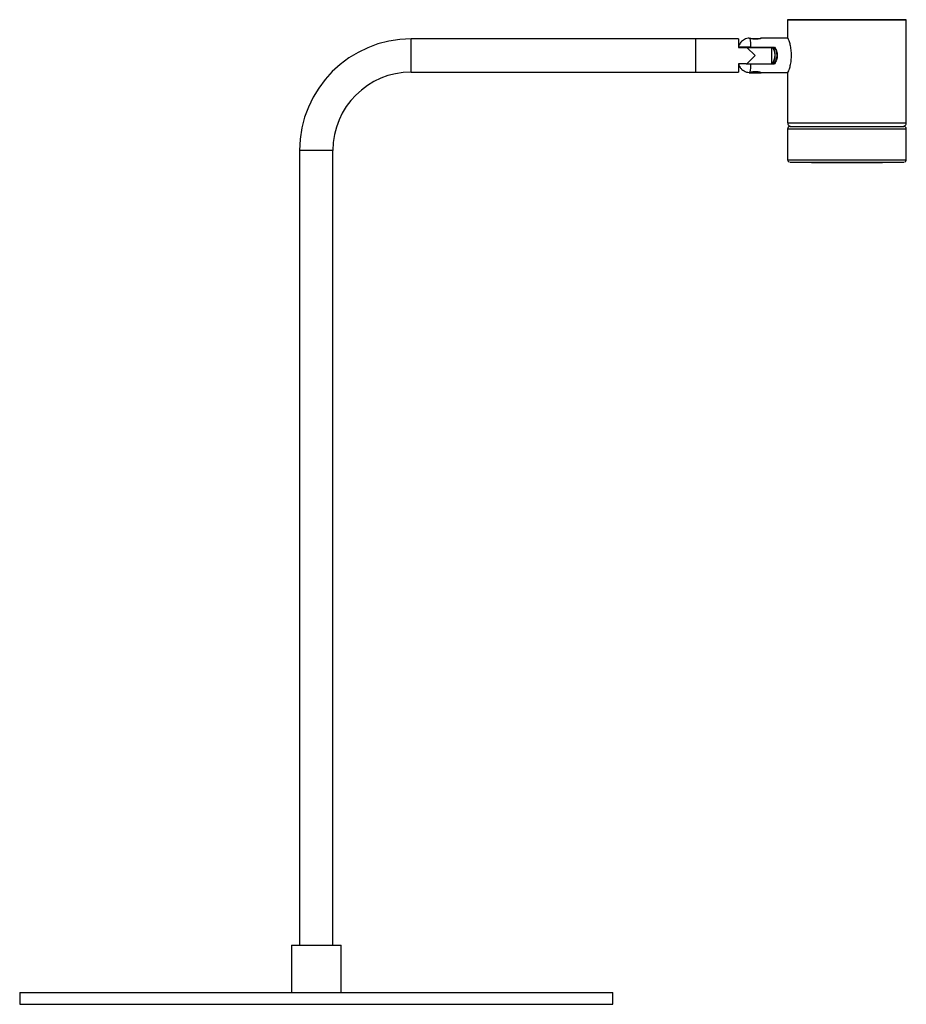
# Model space of a CAD drawing. Header units: millimetres. Extents: x -293 to 81, y -263 to 152.
import ezdxf

# ---------------------------------------------------------------- set-up
doc = ezdxf.new("R2010")
doc.units = ezdxf.units.MM

msp = doc.modelspace()

# ---------------------------------------------------------------- linework, layer by layer
at = {"color": 7, "linetype": 'Continuous', "lineweight": 25}
for p, q in [((30.68, 151.84), (30.68, 144.08)), ((80.67, 108.33), (80.68, 151.83)), ((9.98, 143.74), (-128.02, 143.74)), ((-8.02, 129.74), (-8.02, 143.74)), ((9.98, 143.74), (9.98, 140.19)), ((14.83, 143.99), (19.28, 143.99)), ((30.73, 144.08), (19.47, 144.08)), ((9.98, 140.19), (23.98, 140.19)), ((13.53, 140.19), (16.98, 136.74)), ((15.19, 140.29), (25.16, 140.29)), ((19.48, 140.19), (19.48, 140.29)), ((23.98, 133.29), (23.98, 140.19)), ((13.12, 133.29), (9.98, 133.29)), ((9.98, 133.29), (9.98, 129.74)), ((16.98, 136.74), (13.53, 133.29)), ((13.53, 133.29), (25.09, 133.29)), ((-128.02, 129.74), (9.98, 129.74)), ((14.48, 129.59), (14.48, 129.49)), ((14.48, 129.49), (19.48, 129.49)), ((19.48, 129.49), (19.48, 129.59)), ((19.48, 129.58), (30.73, 129.58)), ((30.67, 129.58), (30.67, 108.34)), ((30.67, 105.84), (30.67, 92.84)), ((32.17, 106.84), (57.23, 106.82)), ((57.23, 106.82), (79.17, 106.83)), ((80.67, 92.83), (80.67, 105.83)), ((-175.02, 96.74), (-175.02, -238.26)), ((-161.02, -238.26), (-161.02, 96.74)), ((31.67, 91.84), (79.67, 91.83)), ((40.67, 91.82), (40.67, 91.64)), ((40.67, 91.64), (70.67, 91.63)), ((70.67, 91.63), (70.67, 91.82)), ((-178.52, -238.26), (-178.52, -258.26)), ((-178.52, -238.26), (-157.52, -238.26)), ((-157.52, -258.26), (-157.52, -238.26)), ((-293.02, -258.26), (-293.02, -263.26)), ((-293.02, -258.26), (-43.02, -258.26)), ((-43.02, -263.26), (-43.02, -258.26)), ((-293.02, -263.26), (-43.02, -263.26))]:
    msp.add_line(p, q, dxfattribs=at)
at = {"color": 8, "linetype": 'Continuous', "lineweight": 25}
for p, q in [((-128.02, 129.74), (-128.02, 143.74)), ((30.67, 108.34), (57.33, 108.32)), ((57.33, 108.32), (80.67, 108.33)), ((30.67, 105.84), (80.67, 105.83)), ((-161.02, 96.74), (-175.02, 96.74)), ((30.67, 92.84), (80.67, 92.83))]:
    msp.add_line(p, q, dxfattribs=at)
at = {"color": 7, "linetype": 'Continuous', "lineweight": 25, "flags": 128}
for points in [[(57.33, 151.82), (60.27, 151.82), (63.14, 151.82), (65.91, 151.82), (68.54, 151.82), (70.98, 151.82), (73.21, 151.82), (75.2, 151.82), (76.91, 151.82), (78.32, 151.83), (79.41, 151.83), (80.17, 151.83), (80.59, 151.83), (80.66, 151.83), (80.38, 151.84), (79.75, 151.84), (78.78, 151.84), (77.49, 151.84), (75.89, 151.84), (74, 151.85), (71.87, 151.85), (69.5, 151.85), (66.94, 151.85), (64.22, 151.85), (61.38, 151.85), (58.46, 151.85), (55.5, 151.85), (52.55, 151.85), (49.64, 151.85), (46.81, 151.85), (44.11, 151.85), (41.57, 151.85), (39.22, 151.85), (37.11, 151.85), (35.26, 151.85), (33.7, 151.84), (32.44, 151.84), (31.51, 151.84), (30.92, 151.84), (30.68, 151.84), (30.79, 151.83), (31.25, 151.83), (32.05, 151.83), (33.18, 151.83), (34.63, 151.83), (36.37, 151.82), (38.39, 151.82), (40.64, 151.82), (43.11, 151.82), (45.76, 151.82), (48.54, 151.82), (51.42, 151.82), (54.37, 151.82), (57.33, 151.82)], [(31.71, 106.84), (31.68, 106.84), (31.79, 106.83), (32.25, 106.83), (33.07, 106.83), (34.24, 106.83), (35.73, 106.83), (37.52, 106.82), (39.59, 106.82), (41.9, 106.82), (44.42, 106.82), (47.11, 106.82), (49.93, 106.82), (52.83, 106.82), (55.78, 106.82), (58.73, 106.82), (61.63, 106.82), (64.45, 106.82), (67.12, 106.82), (69.63, 106.82), (71.92, 106.82), (73.97, 106.82), (75.74, 106.82), (77.21, 106.83), (78.35, 106.83), (79.14, 106.83), (79.58, 106.83), (79.67, 106.83)]]:
    msp.add_lwpolyline(points, dxfattribs=at)
at = {"color": 7, "linetype": 'Continuous', "lineweight": 25}
for centre, radius, start, end in [((-128.02, 96.74), 47, 90, 180), ((-3.33, 140.43), 18.51, 359.5576, 11.0903), ((19.1, 136.84), 6.34, 326.0157, 32.9746), ((20.5, 136.83), 5.72, 321.7243, 37.1227), ((-2.81, 133.17), 18, 348.8091, 0.3785), ((-128.02, 96.74), 33, 90, 180)]:
    msp.add_arc(centre, radius, start, end, dxfattribs=at)
for points, knots in [([(14.51, 144.06), (14.16, 144.03), (13.45, 143.97), (12.46, 143.56), (11.6, 143), (10.94, 142.35), (10.45, 141.67), (10.12, 141), (9.95, 140.53), (9.9, 140.32), (9.9, 140.3)], [0, 0, 0, 0, 0.161867, 0.335642, 0.493258, 0.637181, 0.768108, 0.885903, 0.989829, 1, 1, 1, 1]), ([(14.51, 144.07), (14.52, 144.07), (14.52, 144.08), (14.72, 144.02), (14.84, 143.99)], [0, 0, 0, 0, 0.364234, 1, 1, 1, 1]), ([(19.1, 143.99), (19.17, 144.01), (19.39, 144.07), (19.51, 144.1), (19.43, 144.05), (19.09, 143.93), (18.52, 143.77), (17.76, 143.65), (16.92, 143.63), (16.11, 143.7), (15.37, 143.85), (15.02, 143.94), (14.84, 143.99)], [0, 0, 0, 0, 0.04601, 0.153297, 0.255431, 0.357552, 0.464512, 0.574627, 0.680677, 0.78159, 0.884358, 1, 1, 1, 1]), ([(32.28, 136.83), (32.25, 137.62), (32.19, 139.22), (31.79, 141.35), (31.3, 143), (30.89, 143.98), (30.79, 143.99), (30.75, 144)], [0, 0, 0, 0, 0.208428, 0.416638, 0.630436, 0.848256, 1, 1, 1, 1]), ([(15.19, 140.29), (15.14, 140.29), (14.6, 140.29), (13.55, 140.29), (12.19, 140.29), (11.09, 140.29), (10.22, 140.29), (9.85, 140.29), (9.95, 140.29), (9.98, 140.29)], [0, 0, 0, 0, 0.0142608, 0.1650397, 0.316023, 0.4714022, 0.6382007, 0.9121976, 1, 1, 1, 1]), ([(24.26, 133.29), (24.42, 133.53), (24.57, 133.78), (24.84, 134.31), (24.95, 134.6), (25.15, 135.19), (25.22, 135.5), (25.3, 135.96), (25.32, 136.12), (25.34, 136.44), (25.35, 136.6), (25.36, 137.09), (25.34, 137.41), (25.25, 138.04), (25.18, 138.36), (25, 138.95), (24.89, 139.24), (24.63, 139.79), (24.48, 140.04), (24.32, 140.29)], [0, 0, 0, 0, 0.125, 0.125, 0.25, 0.25, 0.375, 0.375, 0.4375, 0.4375, 0.5, 0.5, 0.625, 0.625, 0.75, 0.75, 0.875, 0.875, 1, 1, 1, 1]), ([(25.16, 140.29), (25.34, 140.05), (25.5, 139.79), (25.79, 139.25), (25.91, 138.96), (26.11, 138.36), (26.19, 138.05), (26.27, 137.58), (26.28, 137.42), (26.31, 137.1), (26.31, 136.94), (26.31, 136.45), (26.28, 136.14), (26.17, 135.51), (26.08, 135.19), (25.76, 134.31), (25.46, 133.77), (25.09, 133.29)], [0, 0, 0, 0, 0.125, 0.125, 0.25, 0.25, 0.375, 0.375, 0.4375, 0.4375, 0.5, 0.5, 0.625, 0.625, 0.75, 0.75, 1, 1, 1, 1]), ([(9.94, 133.27), (10, 133.06), (10.16, 132.52), (10.65, 131.67), (11.38, 130.84), (12.3, 130.19), (13.35, 129.73), (14.12, 129.64), (14.51, 129.59)], [0, 0, 0, 0, 0.106755, 0.28251, 0.460569, 0.631148, 0.814449, 1, 1, 1, 1]), ([(13.21, 133.29), (13.55, 133.29), (14.18, 133.29), (14.87, 133.29), (15.18, 133.29)], [0, 0, 0, 0, 0.541208, 1, 1, 1, 1]), ([(30.74, 129.64), (30.8, 129.67), (30.91, 129.74), (31.33, 130.76), (31.81, 132.42), (32.2, 134.54), (32.26, 136.1), (32.28, 136.83)], [0, 0, 0, 0, 0.17303, 0.37901, 0.591297, 0.809277, 1, 1, 1, 1]), ([(14.84, 129.68), (14.71, 129.64), (14.52, 129.59), (14.51, 129.6), (14.51, 129.6)], [0, 0, 0, 0, 0.662155, 1, 1, 1, 1]), ([(14.84, 129.68), (15.01, 129.72), (15.36, 129.82), (16.12, 129.97), (16.96, 130.04), (17.78, 130.01), (18.51, 129.9), (19.08, 129.75), (19.45, 129.61), (19.46, 129.59), (19.47, 129.59)], [0, 0, 0, 0, 0.128787, 0.257544, 0.38551, 0.506382, 0.625037, 0.749385, 0.878758, 1, 1, 1, 1]), ([(30.7, 108.33), (30.69, 108.24), (30.68, 107.97), (30.85, 107.6), (31.09, 107.27), (31.37, 107.06), (31.62, 106.93), (31.83, 106.87), (31.94, 106.86), (31.98, 106.85)], [0, 0, 0, 0, 0.133648, 0.3616, 0.546506, 0.702752, 0.833066, 0.936107, 1, 1, 1, 1]), ([(79.35, 106.84), (79.36, 106.85), (79.4, 106.85), (79.57, 106.88), (79.84, 106.97), (80.19, 107.2), (80.5, 107.58), (80.67, 107.99), (80.65, 108.25), (80.65, 108.34)], [0, 0, 0, 0, 0.013403, 0.083131, 0.223444, 0.40883, 0.645573, 0.886988, 1, 1, 1, 1]), ([(31.44, 106.81), (31.43, 106.81), (31.36, 106.79), (31.17, 106.71), (30.93, 106.53), (30.74, 106.24), (30.66, 105.98), (30.68, 105.84), (30.68, 105.82)], [0, 0, 0, 0, 0.018123, 0.19658, 0.42144, 0.687433, 0.95315, 1, 1, 1, 1]), ([(80.67, 105.83), (80.67, 105.84), (80.69, 105.97), (80.61, 106.21), (80.47, 106.46), (80.29, 106.63), (80.11, 106.74), (79.98, 106.79), (79.91, 106.8), (79.89, 106.81)], [0, 0, 0, 0, 0.02748, 0.297892, 0.510733, 0.688764, 0.838776, 0.960514, 1, 1, 1, 1]), ([(30.68, 92.81), (30.69, 92.71), (30.71, 92.5), (30.85, 92.24), (31.03, 92.06), (31.21, 91.95), (31.35, 91.88), (31.43, 91.87), (31.45, 91.86)], [0, 0, 0, 0, 0.238333, 0.464501, 0.651939, 0.810302, 0.940089, 1, 1, 1, 1]), ([(79.9, 91.86), (79.94, 91.87), (80.04, 91.9), (80.25, 92), (80.47, 92.2), (80.64, 92.49), (80.66, 92.71), (80.66, 92.81)], [0, 0, 0, 0, 0.081447, 0.262593, 0.509329, 0.766176, 1, 1, 1, 1])]:
    msp.add_open_spline(points, degree=3, knots=knots, dxfattribs=at)

doc.saveas('drawing.dxf')
